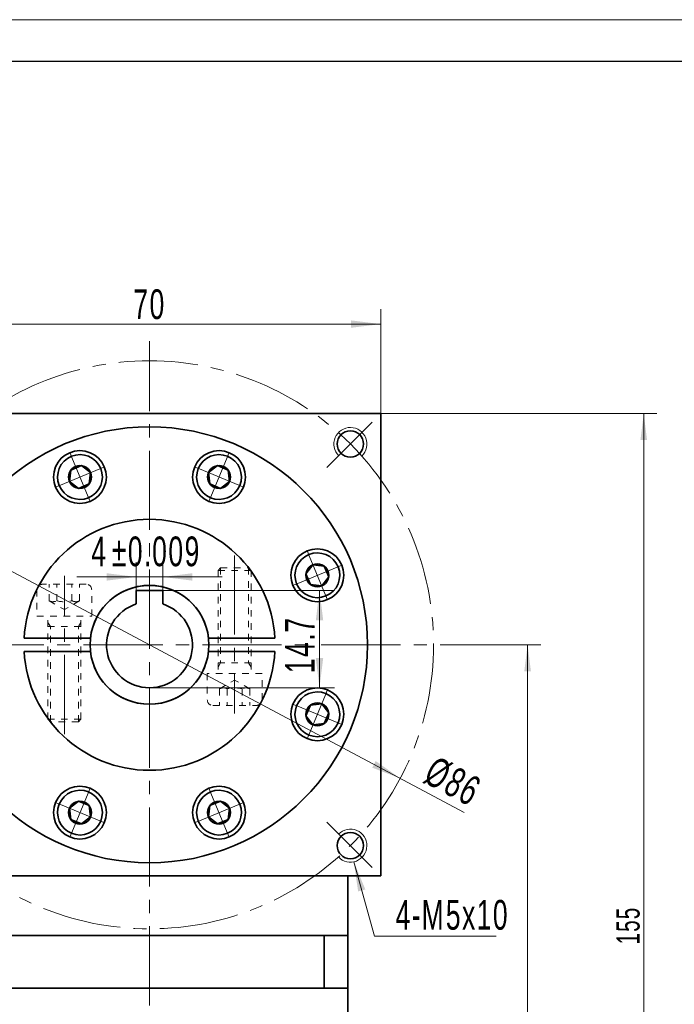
# Model space of a CAD drawing. Header units: millimetres. Extents: x 1504 to 2036, y -23 to 377.
# Tile 5 of 5: x 1825 to 1924, y 204 to 353. Entities that reach past the tile are written whole.
import ezdxf

# ---------------------------------------------------------------- set-up
doc = ezdxf.new("R2010")
doc.units = ezdxf.units.MM
doc.set_wipeout_variables(frame=1)
doc.linetypes.add('点画线', pattern=[18, 12, -2, 2, -2])
doc.linetypes.add('虚线', pattern=[2, 1, -1])
doc.layers.get('0').update_dxf_attribs({"lineweight": 35})
for name, color, linetype, lineweight in [('EB0_1', 7, 'Continuous', 35), ('中心线层', 1, '点画线', 18), ('图框_外框线', 7, 'Continuous', 18), ('尺寸线层', 3, 'Continuous', 18), ('粗实线层', 7, 'Continuous', 35), ('虚线层', 6, '虚线', 18)]:
    doc.layers.add(name, color=color, linetype=linetype, lineweight=lineweight)
doc.styles.add('标准', font='txt', dxfattribs={"width": 0.667})
doc.dimstyles.new('a4-1-1.5', dxfattribs={"dimtxt": 4.5, "dimasz": 4.5, "dimexe": 2.25, "dimexo": 0, "dimgap": 0.75, "dimtad": 1, "dimdec": 3, "dimdsep": 46, "dimtxsty": '标准', "dimblk": '_CAXARROW', "dimcen": 0, "dimdle": 9, "dimazin": 2, "dimtfac": 0.707107, "dimtdec": 3, "dimtix": 1, "dimtmove": 2, "dimatfit": 3, "dimfxl": 0, "dimfrac": 2, "dimtolj": 1, "dimarcsym": 0})
doc.dimstyles.new('标准', dxfattribs={"dimtxt": 3.5, "dimasz": 4, "dimexe": 2, "dimexo": 0, "dimtad": 1, "dimdsep": 46, "dimtxsty": '标准', "dimblk": '_CAXARROW', "dimcen": 0, "dimdle": 8, "dimazin": 2, "dimtfac": 0.707107, "dimtdec": 3, "dimtmove": 2, "dimatfit": 3, "dimfxl": 0, "dimfrac": 2, "dimtolj": 1, "dimarcsym": 0})

# ---------------------------------------------------------------- blocks, each defined once
blk = doc.blocks.new('*X25')
at = {"layer": '尺寸线层', "linetype": 'Continuous'}
for points in [[(1809.38, 307.4), (1813.88, 307.96), (1813.88, 306.84)], [(1879.38, 307.4), (1874.88, 307.96), (1874.88, 306.84)]]:
    blk.add_hatch(color=0, dxfattribs=at).paths.add_polyline_path(points, flags=0)
at = {"layer": '尺寸线层', "color": 0, "linetype": 'Continuous'}
for p, q in [((1809.38, 293.84), (1809.38, 309.65)), ((1879.38, 293.84), (1879.38, 309.65)), ((1809.38, 307.4), (1879.38, 307.4))]:
    blk.add_line(p, q, dxfattribs=at)
at = {"layer": '尺寸线层', "color": 0, "insert": (1844.38, 310.38), "char_height": 4.5, "width": 9, "attachment_point": 5, "line_spacing_factor": 1.15057, "style": '标准'}
blk.add_mtext('\\T1.1;70', dxfattribs=at)
blk = doc.blocks.new('_CAXARROW')
blk.add_hatch(color=0).paths.add_polyline_path([(0, 0), (-1, 0.125), (-1, -0.125)], flags=0)
blk = doc.blocks.new('*X27')
at = {"layer": '中心线层', "linetype": '点画线', "lineweight": 18}
for p, q in [((0, -3.89), (0, 3.89)), ((-3.89, 0), (3.89, 0))]:
    blk.add_line(p, q, dxfattribs=at)
at = {"layer": '粗实线层'}
for p, q in [((-1.73, 0), (-0.87, 1.5)), ((-0.87, 1.5), (0.87, 1.5)), ((1.73, 0), (0.87, 1.5)), ((1.73, 0), (0.87, 1.5)), ((-1.73, 0), (-0.87, -1.5)), ((1.73, 0), (0.87, -1.5)), ((-0.87, -1.5), (0.87, -1.5))]:
    blk.add_line(p, q, dxfattribs=at)
blk.add_circle((0, 0), 1.73, dxfattribs=at)
for start, end in [(0, 180), (180, 360)]:
    blk.add_arc((0, 0), 3.39, start, end, dxfattribs=at)
blk = doc.blocks.new('*X28')
at = {"layer": '尺寸线层', "linetype": 'Continuous'}
for points in [[(1806.42, 279.06), (1810.13, 276.45), (1810.66, 277.44)], [(1882.33, 238.62), (1878.09, 240.24), (1878.62, 241.24)]]:
    blk.add_hatch(color=0, dxfattribs=at).paths.add_polyline_path(points, flags=0)
at = {"layer": '尺寸线层', "color": 0, "linetype": 'Continuous'}
blk.add_line((1892.01, 233.47), (1806.42, 279.06), dxfattribs=at)
at = {"layer": '尺寸线层', "color": 0, "insert": (1890.3, 238.13), "char_height": 4.5, "width": 14.8161, "attachment_point": 5, "rotation": 331.9538, "line_spacing_factor": 1.15057, "style": '标准'}
blk.add_mtext('\\T1.1;%%C86', dxfattribs=at)
blk = doc.blocks.new('*X29')
at = {"layer": '尺寸线层', "linetype": 'Continuous'}
blk.add_hatch(color=0, dxfattribs=at).paths.add_polyline_path([(-4.08, 11.24), (-2.33, 7.05), (-3.42, 6.75)], flags=0)
at = {"layer": '尺寸线层', "color": 0, "linetype": 'Continuous'}
blk.add_line((-4.08, 11.24), (-0.96, 0), dxfattribs=at)
at = {"layer": '尺寸线层', "color": 0}
for p, q in [((-0.96, 0), (0, 0)), ((0, 0), (17.48, 0)), ((0, 0), (0, 0))]:
    blk.add_line(p, q, dxfattribs=at)
at = {"layer": '尺寸线层', "color": 0, "insert": (2.25, 0.9), "char_height": 4.5, "width": 30.4628, "attachment_point": 7, "line_spacing_factor": 1.15057, "style": '标准'}
blk.add_mtext('\\T1.1;4-M5x10', dxfattribs=at)
blk = doc.blocks.new('nmwq23')
at = {"layer": '中心线层'}
blk.add_line((0, -17.89), (0, 6.07), dxfattribs=at)
at = {"layer": '虚线层'}
for p, q in [((3.31, 4.82), (-3.31, 4.82)), ((-2.31, 2.32), (-2.31, 4.82)), ((-1.15, 2.32), (-1.15, 4.82)), ((1.15, 2.32), (1.15, 4.82)), ((2.31, 2.32), (2.31, 4.82)), ((-4.14, 3.99), (-4.14, 0)), ((4.14, 0), (4.14, 3.99)), ((-2.31, 2.32), (0, 0.99)), ((2.31, 2.32), (0, 0.99)), ((-4.14, 0), (4.14, 0)), ((-2.5, -15.62), (-2.5, 0)), ((2.5, -15.62), (2.5, 0)), ((-2.12, -1.6), (-2.5, -0.95)), ((2.12, -1.6), (2.5, -0.95)), ((-2.5, -1.6), (2.5, -1.6)), ((-2.12, -16), (-2.12, -1.6)), ((2.12, -16), (2.12, -1.6)), ((2.5, -15.62), (-2.5, -15.62)), ((-2.12, -16), (-2.5, -15.62)), ((2.12, -16), (-2.12, -16)), ((2.12, -16), (2.5, -15.62))]:
    blk.add_line(p, q, dxfattribs=at)
for centre, radius, start, end in [((-3.31, 3.99), 0.828, 90, 180), ((3.31, 3.99), 0.828, 0, 90), ((-1.73, 3.47), 1.29, 243.4349, 296.5651), ((0, 6.71), 4.54, 255.2529, 284.7471), ((1.73, 3.47), 1.29, 243.4349, 296.5651)]:
    blk.add_arc(centre, radius, start, end, dxfattribs=at)
blk = doc.blocks.new('nsd57')
at = {"layer": '粗实线层'}
for p, q in [((-18.97, 1), (-8.94, 1)), ((18.97, 1), (8.94, 1)), ((-18.97, -1), (-8.94, -1)), ((18.97, -1), (8.94, -1))]:
    blk.add_line(p, q, dxfattribs=at)
for radius, start, end in [(19, 3.017, 176.983), (9, 6.3794, 173.6206), (19, 183.017, 356.983), (9, 186.3794, 353.6206)]:
    blk.add_arc((0, 0), radius, start, end, dxfattribs=at)
at = {"layer": '粗实线层', "rotation": 180}
blk.add_blockref('nmwq23', (12.89, -4.35), dxfattribs=at)
at = {"layer": '粗实线层'}
blk.add_blockref('nmwq23', (-12.89, 4.35), dxfattribs=at)
blk = doc.blocks.new('*X42')
at = {"layer": '尺寸线层', "color": 0, "char_height": 4.5, "attachment_point": 1, "line_spacing_factor": 1.15057, "style": '标准'}
for s, insert, width in [('\\T1.1;4', (1835.56, 275.24), 70.5133), ('\\T1.1;%%P0.009', (1838.67, 275.24), 62.3014)]:
    blk.add_mtext(s, dxfattribs=dict(at, insert=insert, width=width))
blk = doc.blocks.new('*X41')
at = {"layer": '尺寸线层', "linetype": 'Continuous'}
for points in [[(1842.38, 269.12), (1837.88, 268.56), (1837.88, 269.68)], [(1846.38, 269.12), (1850.88, 268.56), (1850.88, 269.68)]]:
    blk.add_hatch(color=0, dxfattribs=at).paths.add_polyline_path(points, flags=0)
at = {"layer": '尺寸线层', "color": 0, "linetype": 'Continuous'}
for p, q in [((1842.38, 267.04), (1842.38, 271.37)), ((1846.38, 267.04), (1846.38, 271.37)), ((1855.38, 269.12), (1833.38, 269.12))]:
    blk.add_line(p, q, dxfattribs=at)
at = {"layer": '尺寸线层', "color": 0}
blk.add_blockref('*X42', (0, 0), dxfattribs=at)
blk = doc.blocks.new('*X43')
at = {"layer": '尺寸线层', "linetype": 'Continuous'}
for points in [[(1870.11, 267.04), (1870.67, 262.54), (1869.55, 262.54)], [(1870.11, 252.34), (1870.67, 256.84), (1869.55, 256.84)]]:
    blk.add_hatch(color=0, dxfattribs=at).paths.add_polyline_path(points, flags=0)
at = {"layer": '尺寸线层', "color": 0, "linetype": 'Continuous'}
for p, q in [((1846.38, 267.04), (1872.36, 267.04)), ((1870.11, 267.04), (1870.11, 252.34)), ((1844.38, 252.34), (1872.36, 252.34))]:
    blk.add_line(p, q, dxfattribs=at)
at = {"layer": '尺寸线层', "color": 0, "insert": (1867.13, 258.84), "char_height": 4.5, "width": 16.2698, "attachment_point": 5, "rotation": 90, "line_spacing_factor": 1.15057, "style": '标准'}
blk.add_mtext('\\T1.1;14.7', dxfattribs=at)
blk = doc.blocks.new('*X47')
at = {"layer": '尺寸线层', "linetype": 'Continuous'}
for points in [[(1919.19, 293.84), (1918.69, 289.84), (1919.69, 289.84)], [(1919.19, 138.84), (1918.69, 142.84), (1919.69, 142.84)]]:
    blk.add_hatch(color=0, dxfattribs=at).paths.add_polyline_path(points, flags=0)
at = {"layer": '尺寸线层', "color": 0, "linetype": 'Continuous'}
for p, q in [((1879.38, 293.84), (1921.19, 293.84)), ((1919.19, 138.84), (1919.19, 293.84)), ((1874.38, 138.84), (1921.19, 138.84))]:
    blk.add_line(p, q, dxfattribs=at)
at = {"layer": '尺寸线层', "color": 0, "insert": (1916.84, 216.34), "char_height": 3.5, "width": 9.0755, "attachment_point": 5, "rotation": 90, "line_spacing_factor": 1.15057, "style": '标准'}
blk.add_mtext('\\T1.1;155', dxfattribs=at)
blk = doc.blocks.new('*X48')
at = {"layer": '尺寸线层', "linetype": 'Continuous'}
for points in [[(1901.61, 258.84), (1902.11, 254.84), (1901.11, 254.84)], [(1901.61, 138.84), (1902.11, 142.84), (1901.11, 142.84)]]:
    blk.add_hatch(color=0, dxfattribs=at).paths.add_polyline_path(points, flags=0)
at = {"layer": '尺寸线层', "color": 0, "linetype": 'Continuous'}
for p, q in [((1890.38, 258.84), (1903.61, 258.84)), ((1901.61, 258.84), (1901.61, 138.84)), ((1874.38, 138.84), (1903.61, 138.84))]:
    blk.add_line(p, q, dxfattribs=at)
at = {"layer": '尺寸线层', "color": 0, "insert": (1899.26, 198.84), "char_height": 3.5, "width": 9.3027, "attachment_point": 5, "rotation": 90, "line_spacing_factor": 1.15057, "style": '标准'}
blk.add_mtext('\\T1.1;120', dxfattribs=at)

msp = doc.modelspace()

# ---------------------------------------------------------------- linework, layer by layer
at = {"layer": 'EB0_1'}
for p, q in [((1874.3751, 214.8409), (1814.3751, 214.8409)), ((1874.3751, 214.8409), (1874.3751, 179.3409)), ((1874.3751, 206.8409), (1814.3751, 206.8409))]:
    msp.add_line(p, q, dxfattribs=at)
at = {"layer": '中心线层'}
for p, q in [((1844.3751, 114.2326), (1844.3751, 304.8409)), ((1871.2177, 285.6835), (1878.0997, 292.5655)), ((1798.3751, 258.8409), (1890.3751, 258.8409)), ((1871.2177, 231.9982), (1878.0997, 225.1162))]:
    msp.add_line(p, q, dxfattribs=at)
at = {"layer": '粗实线层'}
for p, q in [((1809.3751, 293.8409), (1879.3751, 293.8409)), ((1879.3751, 293.8409), (1879.3751, 223.8409)), ((1846.3751, 267.0409), (1842.3751, 267.0409)), ((1842.3751, 267.0409), (1842.3751, 265.0255)), ((1846.3751, 267.0409), (1846.3751, 265.0255)), ((1879.3751, 223.8409), (1809.3751, 223.8409)), ((1874.3751, 214.8409), (1874.3751, 223.8409)), ((1870.8326, 214.8409), (1870.8326, 206.8409))]:
    msp.add_line(p, q, dxfattribs=at)
for centre, radius in [((1844.3751, 258.8409), 33), ((1874.7807, 289.2464), 2), ((1833.8513, 284.2475), 4), ((1844.3751, 258.8409), 9), ((1874.7807, 228.4353), 2)]:
    msp.add_circle(centre, radius, dxfattribs=at)
at = {"layer": '粗实线层', "lineweight": 18}
for centre, start, end in [((1874.7807, 289.2464), 313.33419, 225), ((1874.7807, 228.4353), 223.33419, 135)]:
    msp.add_arc(centre, 2.5, start, end, dxfattribs=at)
at = {"layer": '粗实线层'}
msp.add_arc((1844.3751, 258.8409), 6.5, 107.920213, 72.079787, dxfattribs=at)

# ---------------------------------------------------------------- block references
at = {"layer": '尺寸线层'}
msp.add_blockref('*X29', (1879.3786, 214.75), dxfattribs=at)
at = {"layer": '粗实线层'}
msp.add_blockref('nsd57', (1844.3751, 258.8409), dxfattribs=at)

# ---------------------------------------------------------------- dimensions: what is measured, and where the dimension line sits
at = {"layer": '尺寸线层'}
dim = msp.add_linear_dim(base=(1879.3751, 307.4001), p1=(1809.3751, 293.8409), p2=(1879.3751, 293.8409), dimstyle='a4-1-1.5', override={"dimsah": 1, "dimtfill": 1, "dimtzin": 8}, dxfattribs=at)
dim.commit()
dim.dimension.update_dxf_attribs({"geometry": '*X25', "text_midpoint": (1844.3751, 310.3758)})
for base, p1, p2, picture, middle in [((1919.1941, 293.8409), (1874.3751, 138.8409), (1879.3751, 293.8409), '*X47', (1916.838, 216.3409)), ((1901.6145, 138.8409), (1890.3751, 258.8409), (1874.3751, 138.8409), '*X48', (1899.2584, 198.8408))]:
    dim = msp.add_linear_dim(base=base, p1=p1, p2=p2, angle=90, dimstyle='标准', override={"dimsah": 1, "dimtfill": 1, "dimtzin": 8, "dimarcsym": 0}, dxfattribs=at)
    dim.commit()
    dim.dimension.update_dxf_attribs({"geometry": picture, "text_midpoint": middle})

# ---------------------------------------------------------------- next in the draw order: wipeouts: each hides what was drawn before it
for points in [[(1836.9832, 285.5448), (1836.9751, 285.5643), (1836.9669, 285.5836), (1836.9585, 285.603), (1836.95, 285.6222), (1836.9415, 285.6414), (1836.9327, 285.6606), (1836.9239, 285.6797), (1836.9149, 285.6988), (1836.9059, 285.7178), (1836.8967, 285.7367), (1836.8874, 285.7556), (1836.878, 285.7744), (1836.8684, 285.7932), (1836.8588, 285.8119), (1836.849, 285.8305), (1836.8391, 285.8491), (1836.8291, 285.8676), (1836.819, 285.8861), (1836.8087, 285.9045), (1836.7984, 285.9228), (1836.7879, 285.9411), (1836.7774, 285.9593), (1836.7667, 285.9774), (1836.7559, 285.9955), (1836.745, 286.0135), (1836.734, 286.0314), (1836.7228, 286.0493), (1836.7116, 286.0671), (1836.7002, 286.0848), (1836.6888, 286.1025), (1836.6888, 286.1025), (1836.6002, 286.2314), (1836.5057, 286.3561), (1836.4056, 286.4763), (1836.3001, 286.5918), (1836.1893, 286.7023), (1836.0736, 286.8075), (1835.9531, 286.9073), (1835.8282, 287.0015), (1835.699, 287.0897), (1835.5659, 287.1719), (1835.4292, 287.2479), (1835.2891, 287.3175), (1835.1459, 287.3806), (1835, 287.437), (1834.8516, 287.4866), (1834.7011, 287.5293), (1834.5488, 287.565), (1834.3951, 287.5936), (1834.2401, 287.6152), (1834.0843, 287.6295), (1833.9281, 287.6367), (1833.7716, 287.6366), (1833.6154, 287.6293), (1833.4596, 287.6148), (1833.3047, 287.5932), (1833.1509, 287.5644), (1832.9986, 287.5286), (1832.8482, 287.4857), (1832.6999, 287.436), (1832.554, 287.3795), (1832.554, 287.3795), (1832.4109, 287.3163), (1832.2708, 287.2466), (1832.1342, 287.1705), (1832.0011, 287.0882), (1831.8721, 286.9998), (1831.7472, 286.9055), (1831.6268, 286.8056), (1831.5112, 286.7003), (1831.4005, 286.5897), (1831.2951, 286.4742), (1831.1951, 286.3539), (1831.1007, 286.2291), (1831.0122, 286.1001), (1830.9298, 285.9671), (1830.8536, 285.8305), (1830.7837, 285.6905), (1830.7204, 285.5475), (1830.6638, 285.4017), (1830.6139, 285.2534), (1830.571, 285.103), (1830.535, 284.9507), (1830.5061, 284.797), (1830.4843, 284.6421), (1830.4697, 284.4863), (1830.4623, 284.3301), (1830.4621, 284.1736), (1830.4691, 284.0174), (1830.4833, 283.8616), (1830.5047, 283.7066), (1830.5332, 283.5528), (1830.5332, 283.5528), (1830.5376, 283.5322), (1830.5421, 283.5116), (1830.5468, 283.4911), (1830.5515, 283.4706), (1830.5564, 283.4501), (1830.5614, 283.4297), (1830.5666, 283.4093), (1830.5718, 283.3889), (1830.5772, 283.3685), (1830.5827, 283.3482), (1830.5884, 283.3279), (1830.5942, 283.3077), (1830.6001, 283.2875), (1830.6061, 283.2673), (1830.6122, 283.2472), (1830.6185, 283.2271), (1830.6249, 283.207), (1830.6314, 283.187), (1830.6381, 283.167), (1830.6449, 283.1471), (1830.6518, 283.1272), (1830.6588, 283.1074), (1830.6659, 283.0876), (1830.6732, 283.0678), (1830.6806, 283.0481), (1830.6881, 283.0284), (1830.6957, 283.0088), (1830.7035, 282.9892), (1830.7113, 282.9697), (1830.7193, 282.9502), (1830.7193, 282.9502), (1830.7915, 282.7881), (1830.8721, 282.63), (1830.9608, 282.4763), (1831.0575, 282.3274), (1831.1618, 282.1838), (1831.2735, 282.0459), (1831.3923, 281.914), (1831.5178, 281.7885), (1831.6497, 281.6698), (1831.7876, 281.5581), (1831.9312, 281.4537), (1832.08, 281.3571), (1832.2337, 281.2683), (1832.3919, 281.1878), (1832.554, 281.1156), (1832.7197, 281.052), (1832.8885, 280.9971), (1833.0599, 280.9512), (1833.2335, 280.9143), (1833.4088, 280.8865), (1833.5853, 280.868), (1833.7625, 280.8587), (1833.94, 280.8587), (1834.1173, 280.868), (1834.2938, 280.8865), (1834.4691, 280.9143), (1834.6427, 280.9512), (1834.8141, 280.9971), (1834.9829, 281.052), (1835.1486, 281.1156), (1835.1486, 281.1156), (1835.3107, 281.1878), (1835.4689, 281.2683), (1835.6226, 281.3571), (1835.7714, 281.4537), (1835.915, 281.5581), (1836.0529, 281.6698), (1836.1848, 281.7885), (1836.3103, 281.914), (1836.4291, 282.0459), (1836.5408, 282.1838), (1836.6451, 282.3274), (1836.7417, 282.4763), (1836.8305, 282.63), (1836.911, 282.7881), (1836.9832, 282.9502), (1837.0468, 283.1159), (1837.1017, 283.2847), (1837.1476, 283.4562), (1837.1845, 283.6298), (1837.2123, 283.8051), (1837.2308, 283.9816), (1837.2401, 284.1588), (1837.2401, 284.3363), (1837.2308, 284.5135), (1837.2123, 284.69), (1837.1845, 284.8653), (1837.1476, 285.0389), (1837.1017, 285.2103), (1837.0468, 285.3791)], [(1858.0308, 282.9502), (1858.0388, 282.9697), (1858.0467, 282.9892), (1858.0544, 283.0088), (1858.0621, 283.0284), (1858.0696, 283.0481), (1858.077, 283.0678), (1858.0842, 283.0876), (1858.0914, 283.1074), (1858.0984, 283.1272), (1858.1053, 283.1471), (1858.1121, 283.167), (1858.1187, 283.187), (1858.1252, 283.207), (1858.1316, 283.2271), (1858.1379, 283.2472), (1858.1441, 283.2673), (1858.1501, 283.2875), (1858.156, 283.3077), (1858.1618, 283.3279), (1858.1674, 283.3482), (1858.1729, 283.3685), (1858.1783, 283.3889), (1858.1836, 283.4093), (1858.1887, 283.4297), (1858.1938, 283.4501), (1858.1986, 283.4706), (1858.2034, 283.4911), (1858.208, 283.5116), (1858.2125, 283.5322), (1858.2169, 283.5528), (1858.2169, 283.5528), (1858.2454, 283.7066), (1858.2668, 283.8616), (1858.281, 284.0174), (1858.2881, 284.1736), (1858.2879, 284.3301), (1858.2805, 284.4863), (1858.2658, 284.6421), (1858.244, 284.797), (1858.2151, 284.9507), (1858.1792, 285.103), (1858.1362, 285.2534), (1858.0864, 285.4017), (1858.0297, 285.5475), (1857.9664, 285.6905), (1857.8966, 285.8305), (1857.8204, 285.9671), (1857.7379, 286.1001), (1857.6494, 286.2291), (1857.5551, 286.3539), (1857.4551, 286.4742), (1857.3496, 286.5897), (1857.239, 286.7003), (1857.1233, 286.8056), (1857.0029, 286.9055), (1856.8781, 286.9998), (1856.749, 287.0882), (1856.616, 287.1705), (1856.4793, 287.2466), (1856.3393, 287.3163), (1856.1962, 287.3795), (1856.1962, 287.3795), (1856.0503, 287.436), (1855.902, 287.4857), (1855.7515, 287.5286), (1855.5992, 287.5644), (1855.4455, 287.5932), (1855.2906, 287.6148), (1855.1348, 287.6293), (1854.9785, 287.6366), (1854.8221, 287.6367), (1854.6658, 287.6295), (1854.51, 287.6152), (1854.3551, 287.5936), (1854.2013, 287.565), (1854.049, 287.5293), (1853.8985, 287.4866), (1853.7502, 287.437), (1853.6042, 287.3806), (1853.4611, 287.3175), (1853.321, 287.2479), (1853.1842, 287.1719), (1853.0511, 287.0897), (1852.922, 287.0015), (1852.7971, 286.9073), (1852.6766, 286.8075), (1852.5608, 286.7023), (1852.4501, 286.5918), (1852.3446, 286.4763), (1852.2444, 286.3561), (1852.15, 286.2314), (1852.0614, 286.1025), (1852.0614, 286.1025), (1852.0499, 286.0848), (1852.0386, 286.0671), (1852.0273, 286.0493), (1852.0162, 286.0314), (1852.0052, 286.0135), (1851.9943, 285.9955), (1851.9835, 285.9774), (1851.9728, 285.9593), (1851.9622, 285.9411), (1851.9518, 285.9228), (1851.9414, 285.9045), (1851.9312, 285.8861), (1851.9211, 285.8676), (1851.9111, 285.8491), (1851.9012, 285.8305), (1851.8914, 285.8119), (1851.8817, 285.7932), (1851.8722, 285.7744), (1851.8628, 285.7556), (1851.8535, 285.7367), (1851.8443, 285.7178), (1851.8352, 285.6988), (1851.8263, 285.6797), (1851.8174, 285.6606), (1851.8087, 285.6414), (1851.8001, 285.6222), (1851.7916, 285.603), (1851.7833, 285.5836), (1851.775, 285.5643), (1851.7669, 285.5448), (1851.7669, 285.5448), (1851.7033, 285.3791), (1851.6485, 285.2103), (1851.6025, 285.0389), (1851.5656, 284.8653), (1851.5379, 284.69), (1851.5193, 284.5135), (1851.51, 284.3363), (1851.51, 284.1588), (1851.5193, 283.9816), (1851.5379, 283.8051), (1851.5656, 283.6298), (1851.6025, 283.4562), (1851.6485, 283.2847), (1851.7033, 283.1159), (1851.7669, 282.9502), (1851.8391, 282.7881), (1851.9197, 282.63), (1852.0084, 282.4763), (1852.1051, 282.3274), (1852.2094, 282.1838), (1852.3211, 282.0459), (1852.4399, 281.914), (1852.5654, 281.7885), (1852.6972, 281.6698), (1852.8352, 281.5581), (1852.9788, 281.4537), (1853.1276, 281.3571), (1853.2813, 281.2683), (1853.4394, 281.1878), (1853.6016, 281.1156), (1853.6016, 281.1156), (1853.7673, 281.052), (1853.9361, 280.9971), (1854.1075, 280.9512), (1854.2811, 280.9143), (1854.4564, 280.8865), (1854.6329, 280.868), (1854.8101, 280.8587), (1854.9876, 280.8587), (1855.1648, 280.868), (1855.3414, 280.8865), (1855.5167, 280.9143), (1855.6903, 280.9512), (1855.8617, 280.9971), (1856.0305, 281.052), (1856.1962, 281.1156), (1856.3583, 281.1878), (1856.5164, 281.2683), (1856.6701, 281.3571), (1856.819, 281.4537), (1856.9626, 281.5581), (1857.1005, 281.6698), (1857.2324, 281.7885), (1857.3579, 281.914), (1857.4766, 282.0459), (1857.5883, 282.1838), (1857.6927, 282.3274), (1857.7893, 282.4763), (1857.8781, 282.63), (1857.9586, 282.7881)], [(1871.0791, 266.2327), (1871.0985, 266.2408), (1871.1179, 266.249), (1871.1372, 266.2574), (1871.1565, 266.2659), (1871.1757, 266.2745), (1871.1948, 266.2832), (1871.2139, 266.292), (1871.233, 266.301), (1871.252, 266.3101), (1871.2709, 266.3192), (1871.2898, 266.3285), (1871.3086, 266.338), (1871.3274, 266.3475), (1871.3461, 266.3572), (1871.3648, 266.3669), (1871.3833, 266.3768), (1871.4019, 266.3868), (1871.4203, 266.3969), (1871.4387, 266.4072), (1871.4571, 266.4175), (1871.4753, 266.428), (1871.4935, 266.4386), (1871.5117, 266.4492), (1871.5297, 266.46), (1871.5477, 266.471), (1871.5657, 266.482), (1871.5835, 266.4931), (1871.6013, 266.5044), (1871.6191, 266.5157), (1871.6367, 266.5272), (1871.6367, 266.5272), (1871.7656, 266.6158), (1871.8903, 266.7102), (1872.0106, 266.8103), (1872.126, 266.9159), (1872.2365, 267.0266), (1872.3418, 267.1424), (1872.4415, 267.2628), (1872.5357, 267.3878), (1872.624, 267.5169), (1872.7062, 267.65), (1872.7822, 267.7867), (1872.8518, 267.9268), (1872.9148, 268.07), (1872.9712, 268.2159), (1873.0208, 268.3643), (1873.0635, 268.5148), (1873.0992, 268.6671), (1873.1279, 268.8209), (1873.1494, 268.9758), (1873.1637, 269.1316), (1873.1709, 269.2879), (1873.1708, 269.4443), (1873.1635, 269.6006), (1873.1491, 269.7563), (1873.1274, 269.9113), (1873.0986, 270.065), (1873.0628, 270.2173), (1873.02, 270.3678), (1872.9702, 270.5161), (1872.9137, 270.6619), (1872.9137, 270.6619), (1872.8505, 270.805), (1872.7808, 270.9451), (1872.7047, 271.0818), (1872.6224, 271.2148), (1872.534, 271.3439), (1872.4398, 271.4687), (1872.3399, 271.5891), (1872.2345, 271.7048), (1872.124, 271.8154), (1872.0084, 271.9209), (1871.8881, 272.0209), (1871.7633, 272.1152), (1871.6343, 272.2037), (1871.5014, 272.2861), (1871.3648, 272.3624), (1871.2248, 272.4322), (1871.0817, 272.4955), (1870.9359, 272.5521), (1870.7876, 272.602), (1870.6372, 272.6449), (1870.485, 272.6809), (1870.3312, 272.7098), (1870.1763, 272.7316), (1870.0206, 272.7462), (1869.8643, 272.7536), (1869.7079, 272.7538), (1869.5516, 272.7468), (1869.3958, 272.7326), (1869.2408, 272.7112), (1869.087, 272.6827), (1869.087, 272.6827), (1869.0664, 272.6783), (1869.0459, 272.6738), (1869.0253, 272.6692), (1869.0048, 272.6644), (1868.9843, 272.6595), (1868.9639, 272.6545), (1868.9435, 272.6494), (1868.9231, 272.6441), (1868.9028, 272.6387), (1868.8824, 272.6332), (1868.8622, 272.6275), (1868.8419, 272.6218), (1868.8217, 272.6159), (1868.8015, 272.6098), (1868.7814, 272.6037), (1868.7613, 272.5974), (1868.7413, 272.591), (1868.7212, 272.5845), (1868.7013, 272.5778), (1868.6813, 272.5711), (1868.6614, 272.5642), (1868.6416, 272.5572), (1868.6218, 272.55), (1868.602, 272.5427), (1868.5823, 272.5354), (1868.5627, 272.5279), (1868.543, 272.5202), (1868.5235, 272.5125), (1868.5039, 272.5046), (1868.4845, 272.4966), (1868.4845, 272.4966), (1868.3223, 272.4244), (1868.1642, 272.3438), (1868.0105, 272.2551), (1867.8616, 272.1584), (1867.7181, 272.0541), (1867.5801, 271.9424), (1867.4482, 271.8237), (1867.3227, 271.6982), (1867.204, 271.5663), (1867.0923, 271.4283), (1866.988, 271.2848), (1866.8913, 271.1359), (1866.8026, 270.9822), (1866.722, 270.8241), (1866.6498, 270.6619), (1866.5862, 270.4962), (1866.5314, 270.3275), (1866.4854, 270.156), (1866.4485, 269.9824), (1866.4208, 269.8071), (1866.4022, 269.6306), (1866.3929, 269.4534), (1866.3929, 269.2759), (1866.4022, 269.0987), (1866.4208, 268.9222), (1866.4485, 268.7469), (1866.4854, 268.5733), (1866.5314, 268.4018), (1866.5862, 268.233), (1866.6498, 268.0673), (1866.6498, 268.0673), (1866.722, 267.9052), (1866.8026, 267.7471), (1866.8913, 267.5934), (1866.988, 267.4445), (1867.0923, 267.3009), (1867.204, 267.163), (1867.3227, 267.0311), (1867.4482, 266.9056), (1867.5801, 266.7869), (1867.7181, 266.6752), (1867.8616, 266.5709), (1868.0105, 266.4742), (1868.1642, 266.3855), (1868.3223, 266.3049), (1868.4845, 266.2327), (1868.6502, 266.1691), (1868.819, 266.1142), (1868.9904, 266.0683), (1869.164, 266.0314), (1869.3393, 266.0036), (1869.5158, 265.9851), (1869.693, 265.9758), (1869.8705, 265.9758), (1870.0477, 265.9851), (1870.2242, 266.0036), (1870.3995, 266.0314), (1870.5731, 266.0683), (1870.7446, 266.1142), (1870.9134, 266.1691)], [(1868.4845, 245.1851), (1868.5039, 245.1771), (1868.5235, 245.1692), (1868.543, 245.1615), (1868.5627, 245.1538), (1868.5823, 245.1463), (1868.602, 245.139), (1868.6218, 245.1317), (1868.6416, 245.1245), (1868.6614, 245.1175), (1868.6813, 245.1106), (1868.7013, 245.1039), (1868.7212, 245.0972), (1868.7413, 245.0907), (1868.7613, 245.0843), (1868.7814, 245.078), (1868.8015, 245.0719), (1868.8217, 245.0658), (1868.8419, 245.0599), (1868.8622, 245.0542), (1868.8824, 245.0485), (1868.9028, 245.043), (1868.9231, 245.0376), (1868.9435, 245.0323), (1868.9639, 245.0272), (1868.9843, 245.0222), (1869.0048, 245.0173), (1869.0253, 245.0125), (1869.0459, 245.0079), (1869.0664, 245.0034), (1869.087, 244.999), (1869.087, 244.999), (1869.2408, 244.9705), (1869.3958, 244.9491), (1869.5516, 244.9349), (1869.7079, 244.9279), (1869.8643, 244.9281), (1870.0206, 244.9355), (1870.1763, 244.9501), (1870.3312, 244.9719), (1870.485, 245.0008), (1870.6372, 245.0368), (1870.7876, 245.0797), (1870.9359, 245.1296), (1871.0817, 245.1862), (1871.2248, 245.2495), (1871.3648, 245.3193), (1871.5014, 245.3956), (1871.6343, 245.478), (1871.7633, 245.5665), (1871.8881, 245.6608), (1872.0084, 245.7608), (1872.124, 245.8663), (1872.2345, 245.977), (1872.3399, 246.0926), (1872.4398, 246.213), (1872.534, 246.3378), (1872.6224, 246.4669), (1872.7047, 246.5999), (1872.7808, 246.7366), (1872.8505, 246.8767), (1872.9137, 247.0198), (1872.9137, 247.0198), (1872.9702, 247.1656), (1873.02, 247.3139), (1873.0628, 247.4644), (1873.0986, 247.6167), (1873.1274, 247.7704), (1873.1491, 247.9254), (1873.1635, 248.0811), (1873.1708, 248.2374), (1873.1709, 248.3938), (1873.1637, 248.5501), (1873.1494, 248.7059), (1873.1279, 248.8608), (1873.0992, 249.0146), (1873.0635, 249.1669), (1873.0208, 249.3174), (1872.9712, 249.4658), (1872.9148, 249.6117), (1872.8518, 249.7549), (1872.7822, 249.895), (1872.7062, 250.0317), (1872.624, 250.1648), (1872.5357, 250.2939), (1872.4415, 250.4189), (1872.3418, 250.5393), (1872.2365, 250.6551), (1872.126, 250.7658), (1872.0106, 250.8714), (1871.8903, 250.9715), (1871.7656, 251.0659), (1871.6367, 251.1545), (1871.6367, 251.1545), (1871.6191, 251.166), (1871.6013, 251.1773), (1871.5835, 251.1886), (1871.5657, 251.1997), (1871.5477, 251.2107), (1871.5297, 251.2217), (1871.5117, 251.2325), (1871.4935, 251.2431), (1871.4753, 251.2537), (1871.4571, 251.2642), (1871.4387, 251.2745), (1871.4203, 251.2848), (1871.4019, 251.2949), (1871.3833, 251.3049), (1871.3648, 251.3148), (1871.3461, 251.3245), (1871.3274, 251.3342), (1871.3086, 251.3437), (1871.2898, 251.3532), (1871.2709, 251.3625), (1871.252, 251.3717), (1871.233, 251.3807), (1871.2139, 251.3897), (1871.1948, 251.3985), (1871.1757, 251.4072), (1871.1565, 251.4158), (1871.1372, 251.4243), (1871.1179, 251.4327), (1871.0985, 251.4409), (1871.0791, 251.449), (1871.0791, 251.449), (1870.9134, 251.5126), (1870.7446, 251.5675), (1870.5731, 251.6134), (1870.3995, 251.6503), (1870.2242, 251.6781), (1870.0477, 251.6966), (1869.8705, 251.7059), (1869.693, 251.7059), (1869.5158, 251.6966), (1869.3393, 251.6781), (1869.164, 251.6503), (1868.9904, 251.6134), (1868.819, 251.5675), (1868.6502, 251.5126), (1868.4845, 251.449), (1868.3223, 251.3768), (1868.1642, 251.2962), (1868.0105, 251.2075), (1867.8616, 251.1108), (1867.7181, 251.0065), (1867.5801, 250.8948), (1867.4482, 250.7761), (1867.3227, 250.6506), (1867.204, 250.5187), (1867.0923, 250.3808), (1866.988, 250.2372), (1866.8913, 250.0883), (1866.8026, 249.9346), (1866.722, 249.7765), (1866.6498, 249.6144), (1866.6498, 249.6144), (1866.5862, 249.4487), (1866.5314, 249.2799), (1866.4854, 249.1084), (1866.4485, 248.9348), (1866.4208, 248.7595), (1866.4022, 248.583), (1866.3929, 248.4058), (1866.3929, 248.2283), (1866.4022, 248.0511), (1866.4208, 247.8746), (1866.4485, 247.6993), (1866.4854, 247.5257), (1866.5314, 247.3542), (1866.5862, 247.1855), (1866.6498, 247.0198), (1866.722, 246.8576), (1866.8026, 246.6995), (1866.8913, 246.5458), (1866.988, 246.3969), (1867.0923, 246.2534), (1867.204, 246.1154), (1867.3227, 245.9835), (1867.4482, 245.858), (1867.5801, 245.7393), (1867.7181, 245.6276), (1867.8616, 245.5233), (1868.0105, 245.4266), (1868.1642, 245.3379), (1868.3223, 245.2573)], [(1830.7193, 234.7315), (1830.7113, 234.712), (1830.7035, 234.6925), (1830.6957, 234.6729), (1830.6881, 234.6533), (1830.6806, 234.6336), (1830.6732, 234.6139), (1830.6659, 234.5941), (1830.6588, 234.5743), (1830.6518, 234.5545), (1830.6449, 234.5346), (1830.6381, 234.5147), (1830.6314, 234.4947), (1830.6249, 234.4747), (1830.6185, 234.4546), (1830.6122, 234.4345), (1830.6061, 234.4144), (1830.6001, 234.3942), (1830.5942, 234.374), (1830.5884, 234.3538), (1830.5827, 234.3335), (1830.5772, 234.3132), (1830.5718, 234.2928), (1830.5666, 234.2724), (1830.5614, 234.252), (1830.5564, 234.2316), (1830.5515, 234.2111), (1830.5468, 234.1906), (1830.5421, 234.1701), (1830.5376, 234.1495), (1830.5332, 234.1289), (1830.5332, 234.1289), (1830.5047, 233.9751), (1830.4833, 233.8201), (1830.4691, 233.6643), (1830.4621, 233.5081), (1830.4623, 233.3516), (1830.4697, 233.1954), (1830.4843, 233.0396), (1830.5061, 232.8847), (1830.535, 232.731), (1830.571, 232.5787), (1830.6139, 232.4283), (1830.6638, 232.28), (1830.7204, 232.1342), (1830.7837, 231.9912), (1830.8536, 231.8512), (1830.9298, 231.7146), (1831.0122, 231.5816), (1831.1007, 231.4526), (1831.1951, 231.3278), (1831.2951, 231.2075), (1831.4005, 231.092), (1831.5112, 230.9814), (1831.6268, 230.8761), (1831.7472, 230.7762), (1831.8721, 230.6819), (1832.0011, 230.5935), (1832.1342, 230.5112), (1832.2708, 230.4351), (1832.4109, 230.3654), (1832.554, 230.3022), (1832.554, 230.3022), (1832.6999, 230.2457), (1832.8482, 230.196), (1832.9986, 230.1531), (1833.1509, 230.1173), (1833.3047, 230.0885), (1833.4596, 230.0669), (1833.6154, 230.0524), (1833.7716, 230.0451), (1833.9281, 230.045), (1834.0843, 230.0522), (1834.2401, 230.0665), (1834.3951, 230.0881), (1834.5488, 230.1167), (1834.7011, 230.1524), (1834.8516, 230.1951), (1835, 230.2447), (1835.1459, 230.3011), (1835.2891, 230.3642), (1835.4292, 230.4338), (1835.5659, 230.5098), (1835.699, 230.592), (1835.8282, 230.6802), (1835.9531, 230.7744), (1836.0736, 230.8742), (1836.1893, 230.9794), (1836.3001, 231.0899), (1836.4056, 231.2054), (1836.5057, 231.3256), (1836.6002, 231.4503), (1836.6888, 231.5792), (1836.6888, 231.5792), (1836.7002, 231.5969), (1836.7116, 231.6146), (1836.7228, 231.6324), (1836.734, 231.6503), (1836.745, 231.6682), (1836.7559, 231.6862), (1836.7667, 231.7043), (1836.7774, 231.7224), (1836.7879, 231.7406), (1836.7984, 231.7589), (1836.8087, 231.7772), (1836.819, 231.7956), (1836.8291, 231.8141), (1836.8391, 231.8326), (1836.849, 231.8512), (1836.8588, 231.8698), (1836.8684, 231.8885), (1836.878, 231.9073), (1836.8874, 231.9261), (1836.8967, 231.945), (1836.9059, 231.9639), (1836.9149, 231.9829), (1836.9239, 232.002), (1836.9327, 232.0211), (1836.9415, 232.0403), (1836.95, 232.0595), (1836.9585, 232.0787), (1836.9669, 232.0981), (1836.9751, 232.1174), (1836.9832, 232.1369), (1836.9832, 232.1369), (1837.0468, 232.3026), (1837.1017, 232.4714), (1837.1476, 232.6428), (1837.1845, 232.8164), (1837.2123, 232.9917), (1837.2308, 233.1682), (1837.2401, 233.3454), (1837.2401, 233.5229), (1837.2308, 233.7001), (1837.2123, 233.8766), (1837.1845, 234.0519), (1837.1476, 234.2255), (1837.1017, 234.397), (1837.0468, 234.5658), (1836.9832, 234.7315), (1836.911, 234.8936), (1836.8305, 235.0517), (1836.7417, 235.2054), (1836.6451, 235.3543), (1836.5408, 235.4979), (1836.4291, 235.6358), (1836.3103, 235.7677), (1836.1848, 235.8932), (1836.0529, 236.0119), (1835.915, 236.1236), (1835.7714, 236.228), (1835.6226, 236.3246), (1835.4689, 236.4134), (1835.3107, 236.4939), (1835.1486, 236.5661), (1835.1486, 236.5661), (1834.9829, 236.6297), (1834.8141, 236.6846), (1834.6427, 236.7305), (1834.4691, 236.7674), (1834.2938, 236.7952), (1834.1173, 236.8137), (1833.94, 236.823), (1833.7625, 236.823), (1833.5853, 236.8137), (1833.4088, 236.7952), (1833.2335, 236.7674), (1833.0599, 236.7305), (1832.8885, 236.6846), (1832.7197, 236.6297), (1832.554, 236.5661), (1832.3919, 236.4939), (1832.2337, 236.4134), (1832.08, 236.3246), (1831.9312, 236.228), (1831.7876, 236.1236), (1831.6497, 236.0119), (1831.5178, 235.8932), (1831.3923, 235.7677), (1831.2735, 235.6358), (1831.1618, 235.4979), (1831.0575, 235.3543), (1830.9608, 235.2054), (1830.8721, 235.0517), (1830.7915, 234.8936)], [(1851.7669, 232.1369), (1851.775, 232.1174), (1851.7833, 232.0981), (1851.7916, 232.0787), (1851.8001, 232.0595), (1851.8087, 232.0403), (1851.8174, 232.0211), (1851.8263, 232.002), (1851.8352, 231.9829), (1851.8443, 231.9639), (1851.8535, 231.945), (1851.8628, 231.9261), (1851.8722, 231.9073), (1851.8817, 231.8885), (1851.8914, 231.8698), (1851.9012, 231.8512), (1851.9111, 231.8326), (1851.9211, 231.8141), (1851.9312, 231.7956), (1851.9414, 231.7772), (1851.9518, 231.7589), (1851.9622, 231.7406), (1851.9728, 231.7224), (1851.9835, 231.7043), (1851.9943, 231.6862), (1852.0052, 231.6682), (1852.0162, 231.6503), (1852.0273, 231.6324), (1852.0386, 231.6146), (1852.0499, 231.5969), (1852.0614, 231.5792), (1852.0614, 231.5792), (1852.15, 231.4503), (1852.2444, 231.3256), (1852.3446, 231.2054), (1852.4501, 231.0899), (1852.5608, 230.9794), (1852.6766, 230.8742), (1852.7971, 230.7744), (1852.922, 230.6802), (1853.0511, 230.592), (1853.1842, 230.5098), (1853.321, 230.4338), (1853.4611, 230.3642), (1853.6042, 230.3011), (1853.7502, 230.2447), (1853.8985, 230.1951), (1854.049, 230.1524), (1854.2013, 230.1167), (1854.3551, 230.0881), (1854.51, 230.0665), (1854.6658, 230.0522), (1854.8221, 230.045), (1854.9785, 230.0451), (1855.1348, 230.0524), (1855.2906, 230.0669), (1855.4455, 230.0885), (1855.5992, 230.1173), (1855.7515, 230.1531), (1855.902, 230.196), (1856.0503, 230.2457), (1856.1962, 230.3022), (1856.1962, 230.3022), (1856.3393, 230.3654), (1856.4793, 230.4351), (1856.616, 230.5112), (1856.749, 230.5935), (1856.8781, 230.6819), (1857.0029, 230.7762), (1857.1233, 230.8761), (1857.239, 230.9814), (1857.3496, 231.092), (1857.4551, 231.2075), (1857.5551, 231.3278), (1857.6494, 231.4526), (1857.7379, 231.5816), (1857.8204, 231.7146), (1857.8966, 231.8512), (1857.9664, 231.9912), (1858.0297, 232.1342), (1858.0864, 232.28), (1858.1362, 232.4283), (1858.1792, 232.5787), (1858.2151, 232.731), (1858.244, 232.8847), (1858.2658, 233.0396), (1858.2805, 233.1954), (1858.2879, 233.3516), (1858.2881, 233.5081), (1858.281, 233.6643), (1858.2668, 233.8201), (1858.2454, 233.9751), (1858.2169, 234.1289), (1858.2169, 234.1289), (1858.2125, 234.1495), (1858.208, 234.1701), (1858.2034, 234.1906), (1858.1986, 234.2111), (1858.1938, 234.2316), (1858.1887, 234.252), (1858.1836, 234.2724), (1858.1783, 234.2928), (1858.1729, 234.3132), (1858.1674, 234.3335), (1858.1618, 234.3538), (1858.156, 234.374), (1858.1501, 234.3942), (1858.1441, 234.4144), (1858.1379, 234.4345), (1858.1316, 234.4546), (1858.1252, 234.4747), (1858.1187, 234.4947), (1858.1121, 234.5147), (1858.1053, 234.5346), (1858.0984, 234.5545), (1858.0914, 234.5743), (1858.0842, 234.5941), (1858.077, 234.6139), (1858.0696, 234.6336), (1858.0621, 234.6533), (1858.0544, 234.6729), (1858.0467, 234.6925), (1858.0388, 234.712), (1858.0308, 234.7315), (1858.0308, 234.7315), (1857.9586, 234.8936), (1857.8781, 235.0517), (1857.7893, 235.2054), (1857.6927, 235.3543), (1857.5883, 235.4979), (1857.4766, 235.6358), (1857.3579, 235.7677), (1857.2324, 235.8932), (1857.1005, 236.0119), (1856.9626, 236.1236), (1856.819, 236.228), (1856.6701, 236.3246), (1856.5164, 236.4134), (1856.3583, 236.4939), (1856.1962, 236.5661), (1856.0305, 236.6297), (1855.8617, 236.6846), (1855.6903, 236.7305), (1855.5167, 236.7674), (1855.3414, 236.7952), (1855.1648, 236.8137), (1854.9876, 236.823), (1854.8101, 236.823), (1854.6329, 236.8137), (1854.4564, 236.7952), (1854.2811, 236.7674), (1854.1075, 236.7305), (1853.9361, 236.6846), (1853.7673, 236.6297), (1853.6016, 236.5661), (1853.6016, 236.5661), (1853.4394, 236.4939), (1853.2813, 236.4134), (1853.1276, 236.3246), (1852.9788, 236.228), (1852.8352, 236.1236), (1852.6972, 236.0119), (1852.5654, 235.8932), (1852.4399, 235.7677), (1852.3211, 235.6358), (1852.2094, 235.4979), (1852.1051, 235.3543), (1852.0084, 235.2054), (1851.9197, 235.0517), (1851.8391, 234.8936), (1851.7669, 234.7315), (1851.7033, 234.5658), (1851.6485, 234.397), (1851.6025, 234.2255), (1851.5656, 234.0519), (1851.5379, 233.8766), (1851.5193, 233.7001), (1851.51, 233.5229), (1851.51, 233.3454), (1851.5193, 233.1682), (1851.5379, 232.9917), (1851.5656, 232.8164), (1851.6025, 232.6428), (1851.6485, 232.4714), (1851.7033, 232.3026)]]:
    msp.add_wipeout(points).dxf.layer = '粗实线层'

# ---------------------------------------------------------------- next in the draw order: linework, layer by layer
at = {"layer": '中心线层'}
msp.add_circle((1844.3751, 258.8409), 43, dxfattribs=at)
at = {"layer": '图框_外框线', "color": 3}
msp.add_lwpolyline([(1503.5696, -23.0454), (2036.0435, -23.0454), (2036.0435, 353.4898), (1503.5696, 353.4898)], close=True, dxfattribs=at)
at = {"layer": '图框_外框线', "color": 3, "lineweight": 25}
msp.add_lwpolyline([(1535.2645, -16.7064), (2029.7046, -16.7064), (2029.7046, 347.1508), (1535.2645, 347.1508)], close=True, dxfattribs=at)
at = {"layer": '粗实线层'}
for centre in [(1854.8989, 284.2475), (1869.7818, 269.3646), (1869.7818, 248.3171), (1833.8513, 233.4342), (1854.8989, 233.4342)]:
    msp.add_circle(centre, 4, dxfattribs=at)

# ---------------------------------------------------------------- next in the draw order: block references
for p, rotation in [((1833.8513, 284.2475), 22.5), ((1854.8989, 284.2475), 337.5000000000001), ((1869.7818, 269.3646), 292.5000000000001), ((1869.7818, 248.3171), 247.5000000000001), ((1833.8513, 233.4342), 157.5000000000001), ((1854.8989, 233.4342), 202.5)]:
    msp.add_blockref('*X27', p, dxfattribs=dict(at, rotation=rotation))

# ---------------------------------------------------------------- next in the draw order: dimensions: what is measured, and where the dimension line sits
at = {"layer": '尺寸线层'}
dim = msp.add_diameter_dim_2p(p1=(1806.4246, 279.0587), p2=(1882.3255, 238.623), dimstyle='a4-1-1.5', override={"dimpost": '%%C<>', "dimsah": 1, "dimtfill": 1, "dimtzin": 8}, dxfattribs=at)
dim.commit()
dim.dimension.update_dxf_attribs({"geometry": '*X28', "text_midpoint": (1888.7363, 235.2077), "dimtype": 163})
dim = msp.add_linear_dim(base=(1842.3751, 269.1201), p1=(1846.3751, 267.0409), p2=(1842.3751, 267.0409), text='\\A1;4{\\H1x;%%P0.009}', dimstyle='a4-1-1.5', override={"dimsah": 1, "dimtfac": 1, "dimtfill": 1, "dimtolj": 0, "dimtzin": 8}, dxfattribs=at)
dim.commit()
dim.dimension.update_dxf_attribs({"geometry": '*X41', "text_midpoint": (1844.3751, 272.9526)})
dim = msp.add_linear_dim(base=(1870.1101, 252.3409), p1=(1846.3751, 267.0409), p2=(1844.3751, 252.3409), angle=270, dimstyle='a4-1-1.5', override={"dimsah": 1, "dimtfill": 1, "dimtzin": 8}, dxfattribs=at)
dim.commit()
dim.dimension.update_dxf_attribs({"geometry": '*X43', "text_midpoint": (1867.1344, 258.8409), "dimtype": 160})

doc.saveas('drawing.dxf')
